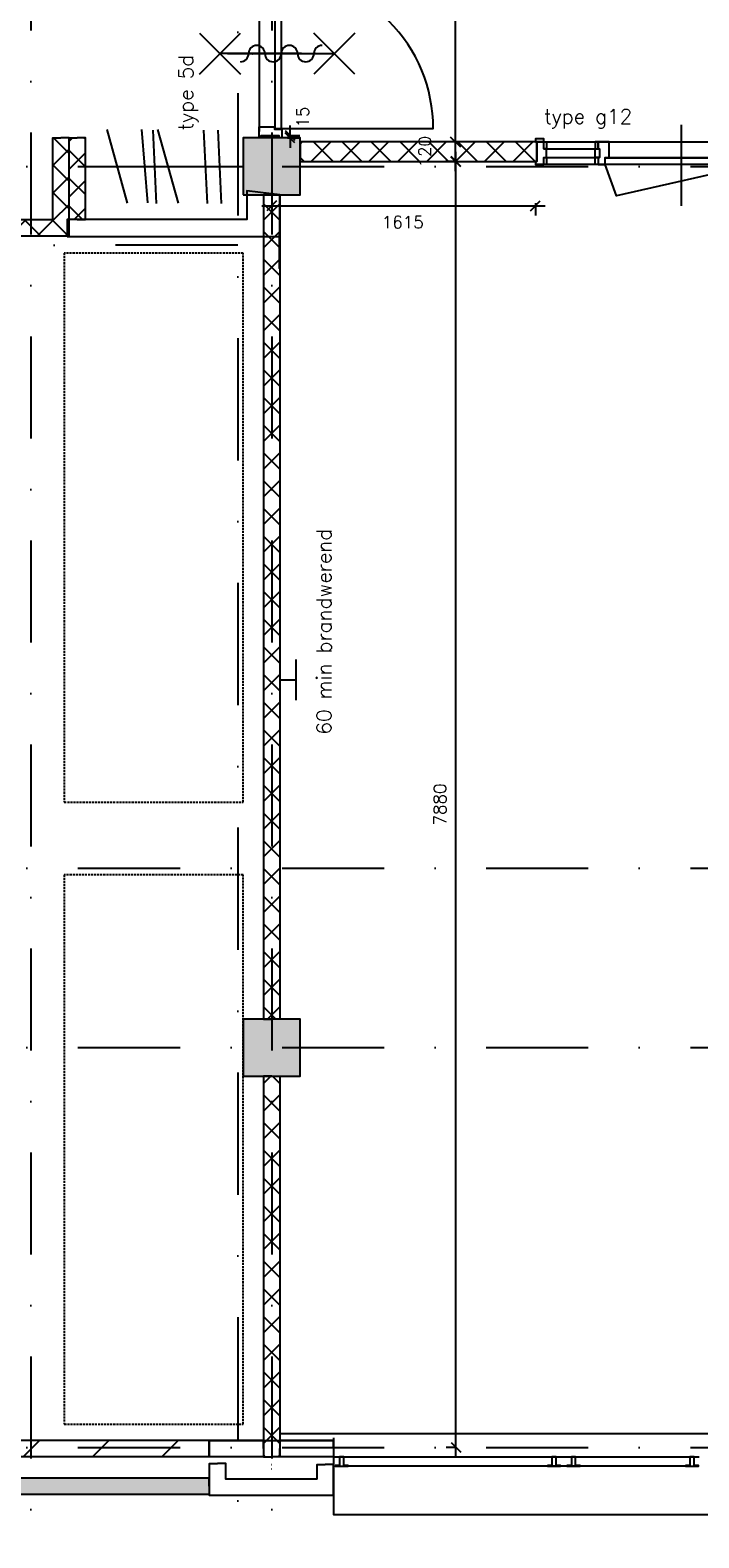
# Model space of a CAD drawing. Extents: x -33344 to 2055880, y -64816 to 121260.
# Tile 49 of 133: x 47905 to 52000, y 29243 to 38482. Entities that reach past the tile are written whole.
import ezdxf

# ---------------------------------------------------------------- set-up
doc = ezdxf.new("R2010")
doc.units = 0
doc.header["$LTSCALE"] = 50
doc.header["$MEASUREMENT"] = 0
doc.header["$PDMODE"] = 3
doc.header["$PDSIZE"] = 0.1
for name, pattern in [('DASHDOT', [1, 0.5, -0.25, 0, -0.25]), ('DASHED', [0.75, 0.5, -0.25]), ('HIDDEN', [0.375, 0.25, -0.125]), ('STRAM_0WT$1$DASHDOT', [25, 12.5, -6.25, 0, -6.25])]:
    doc.linetypes.add(name, pattern=pattern)
doc.layers.get('0').update_dxf_attribs({"linetype": 'CONTINUOUS'})
doc.layers.get('DEFPOINTS').update_dxf_attribs({"linetype": 'CONTINUOUS'})
for name, color, linetype in [('_BALIES', 2, 'CONTINUOUS'), ('_BESTAAND_ONGEIJZIGD', 8, 'CONTINUOUS'), ('_BRANDCOMPART', 6, 'DASHDOT'), ('_DETAILNUMMERS', 4, 'CONTINUOUS'), ('_INTERIEUR', 7, 'CONTINUOUS'), ('_KOLOMBESTAAND', 212, 'CONTINUOUS'), ('A--A21--_F123-', 9, 'CONTINUOUS'), ('A--A22--_F123-', 9, 'CONTINUOUS'), ('A--L21--', 3, 'CONTINUOUS'), ('A--L21--_F-2--', 7, 'CONTINUOUS'), ('A--L22--', 3, 'CONTINUOUS'), ('A--L22--_F-2--', 7, 'CONTINUOUS'), ('A--L28--', 7, 'CONTINUOUS'), ('A--L32--', 7, 'CONTINUOUS'), ('A--L32--_F-2--', 7, 'CONTINUOUS'), ('A--L32--_F-23-', 2, 'CONTINUOUS'), ('A--L32--_F123-', 1, 'CONTINUOUS'), ('A--L65--', 7, 'CONTINUOUS'), ('A--L65--_F-23-', 7, 'CONTINUOUS'), ('A--L65--_F123-', 7, 'CONTINUOUS'), ('A--L65A1_BEVEILIGING', 1, 'CONTINUOUS'), ('A--M$1A-_F123-', 1, 'CONTINUOUS'), ('A--M1$A-_F123-', 1, 'CONTINUOUS'), ('L1', 1, 'CONTINUOUS'), ('STRAM_0WT$0$A--L$7AC3-_STR', 3, 'STRAM_0WT$1$DASHDOT'), ('STRAM_0WT$1$A--T$7A8-_STRA', 8, 'STRAM_0WT$1$DASHDOT'), ('TEKST_KOZIJNMERK', 2, 'CONTINUOUS'), ('X--LR---_CP', 7, 'CONTINUOUS'), ('XREF', 7, 'CONTINUOUS')]:
    doc.layers.add(name, color=color, linetype=linetype)
doc.styles.add('ALFA-0_25', font='ROMANS')
doc.styles.add('HIEMSTRA', font='romans.shx')
doc.dimstyles.new('STANDARD$0', dxfattribs={"dimscale": 30, "dimtxt": 2.5, "dimasz": 2, "dimexe": 2, "dimexo": 0, "dimgap": 2, "dimtad": 1, "dimdec": 0, "dimzin": 0, "dimtxsty": 'ALFA-0_25', "dimblk1": 'OBLIQUE', "dimblk2": 'OBLIQUE', "dimsah": 1, "dimcen": -3, "dimdle": 2, "dimclrd": 1, "dimclre": 1, "dimclrt": 2, "dimazin": 3, "dimtfac": 0.666667, "dimtofl": 0, "dimtmove": 0, "dimatfit": 3, "dimtvp": 0.833333, "dimtolj": 1, "dimtzin": 0})
pattern_1 = [(45, (-48093.31, -37270.04), (-84.85281, 84.85281), []), (135, (-48093.31, -37270.04), (-84.85281, -84.85281), [])]

# ---------------------------------------------------------------- blocks, each defined once
blk = doc.blocks.new('*U1522')
at = {"layer": 'A--L21--', "color": 8, "linetype": 'CONTINUOUS'}
for points in [[(-50, 50), (-50, 50), (-609.5, 50), (-609.5, 50)], [(50, -50), (50, -50), (-709.5, -50), (-709.5, -50)], [(50, -50), (50, -50), (-709.5, -50), (-709.5, -50)], [(50, -50), (50, -50), (-709.5, -50), (-709.5, -50)]]:
    blk.add_lwpolyline(points, dxfattribs=at)
blk = doc.blocks.new('*U1521')
at = {"layer": 'A--L21--', "color": 8, "linetype": 'CONTINUOUS'}
for points in [[(-50, 50), (-50, 50), (-50, 140), (0, 140)], [(50, -50), (50, -50), (50, 140), (0, 140)], [(50, -50), (50, -50), (50, 140), (0, 140)], [(50, -50), (50, -50), (50, 140), (0, 140)]]:
    blk.add_lwpolyline(points, dxfattribs=at)
blk = doc.blocks.new('*U1520')
at = {"layer": 'A--L21--', "color": 8, "linetype": 'CONTINUOUS'}
for points in [[(0, 0), (0, 50), (-332.1, 50), (-332.1, 0)], [(0, 0), (0, 50), (-332.1, 50), (-332.1, 0)], [(0, 0), (0, 50), (-332.1, 50), (-332.1, 0)], [(0, 0), (0, -50), (-332.1, -50), (-332.1, 0)]]:
    blk.add_lwpolyline(points, dxfattribs=at)
blk = doc.blocks.new('*U1498')
at = {"layer": 'A--L21--', "color": 8, "linetype": 'CONTINUOUS'}
for points in [[(-50, -50), (-50, -50), (-50, 145.7), (0, 145.7)], [(-50, -50), (-50, -50), (-50, 145.7), (0, 145.7)], [(-50, -50), (-50, -50), (-50, 145.7), (0, 145.7)], [(50, 50), (50, 50), (50, 145.7), (0, 145.7)]]:
    blk.add_lwpolyline(points, dxfattribs=at)
blk = doc.blocks.new('Q0340081')
at = {"layer": 'A--L32--_F123-', "color": 2, "linetype": 'CONTINUOUS'}
blk.add_lwpolyline([(0, 0), (0, -40), (926.12, -40), (923.12, 0), (0, 0)], close=True, dxfattribs=at)
at = {"layer": 'A--L32--_F123-', "color": 1, "linetype": 'CONTINUOUS'}
blk.add_lwpolyline([(0, -40), (0, -970, 0.4142136), (930, -40)], format="xyb", dxfattribs=at)
blk = doc.blocks.new('*U1367')
at = {"layer": 'A--A22--_F123-', "linetype": 'CONTINUOUS'}
h = blk.add_hatch(dxfattribs=at)
h.set_pattern_fill('ALFAKRS', color=256, scale=120, style=0)
h.set_pattern_definition([(45, (-49384.46, -37471.86), (-84.85281, 84.85281), []), (135, (-49384.46, -37471.86), (-84.85281, -84.85281), [])])
h.paths.add_polyline_path([(0, 0), (50, 0), (50, -5050), (0, -5050), (-50, -5050), (-50, 0)])
at = {"layer": 'A--L22--_F-2--', "color": 2, "linetype": 'CONTINUOUS'}
for points in [[(0, 0), (-50, 0), (-50, -5050), (0, -5050)], [(0, 0), (50, 0), (50, -5050), (0, -5050)]]:
    blk.add_lwpolyline(points, dxfattribs=at)
blk = doc.blocks.new('*U1366')
at = {"layer": 'A--A22--_F123-', "linetype": 'CONTINUOUS'}
h = blk.add_hatch(dxfattribs=at)
h.set_pattern_fill('ALFAKRS', color=256, scale=120, style=0)
h.set_pattern_definition([(45, (-49384.46, -32071.86), (-84.85281, 84.85281), []), (135, (-49384.46, -32071.86), (-84.85281, -84.85281), [])])
h.paths.add_polyline_path([(0, 0), (50, 0), (50, -2332), (0, -2332), (-50, -2332), (-50, 0)])
at = {"layer": 'A--L22--_F-2--', "color": 2, "linetype": 'CONTINUOUS'}
for points in [[(0, 0), (-50, 0), (-50, -2332), (0, -2332)], [(0, 0), (50, 0), (50, -2332), (0, -2332)]]:
    blk.add_lwpolyline(points, dxfattribs=at)
blk = doc.blocks.new('*U1365')
at = {"layer": 'A--L21--', "color": 8, "linetype": 'CONTINUOUS'}
for points in [[(0, 0), (0, 50), (-327.9, 50), (-327.9, 0)], [(0, 0), (0, -50), (-327.9, -50), (-327.9, 0)], [(0, 0), (0, -50), (-327.9, -50), (-327.9, 0)], [(0, 0), (0, -50), (-327.9, -50), (-327.9, 0)]]:
    blk.add_lwpolyline(points, dxfattribs=at)
blk = doc.blocks.new('*U1364')
at = {"layer": 'A--A22--_F123-', "linetype": 'CONTINUOUS'}
h = blk.add_hatch(dxfattribs=at)
h.set_pattern_fill('ALFAKRS', color=256, scale=120, style=0)
h.set_pattern_definition(pattern_1)
h.paths.add_polyline_path([(0, 0), (50, -49.9), (-343.9, -50.9), (-344, -0.9), (-344.1, 49.1), (-50, 49.9)])
at = {"layer": 'A--L22--_F-2--', "color": 2, "linetype": 'CONTINUOUS'}
for points in [[(-50, 49.9), (-50, 49.9), (-344.1, 49.1), (-344, -0.9)], [(50, -49.9), (50, -49.9), (-343.9, -50.9), (-344, -0.9)]]:
    blk.add_lwpolyline(points, dxfattribs=at)
blk = doc.blocks.new('*U1349')
at = {"layer": 'A--A22--_F123-', "linetype": 'CONTINUOUS'}
h = blk.add_hatch(dxfattribs=at)
h.set_pattern_fill('ALFAKRS', color=256, scale=120, style=0)
h.set_pattern_definition([(45, (-48193.31, -37322.54), (-84.85281, 84.85281), []), (135, (-48193.31, -37322.54), (-84.85281, -84.85281), [])])
h.paths.add_polyline_path([(0, 0), (-50, 0), (-50, 499.3), (0, 499.3), (50, 499.3), (50, 0)])
at = {"layer": 'A--L22--_F-2--', "color": 2, "linetype": 'CONTINUOUS'}
for points in [[(0, 0), (-50, 0), (-50, 499.3), (0, 499.3)], [(0, 0), (50, 0), (50, 499.3), (0, 499.3)]]:
    blk.add_lwpolyline(points, dxfattribs=at)
blk = doc.blocks.new('*U1348')
at = {"layer": 'A--A22--_F123-', "linetype": 'CONTINUOUS'}
h = blk.add_hatch(dxfattribs=at)
h.set_pattern_fill('ALFAKRS', color=256, scale=120, style=0)
h.set_pattern_definition(pattern_1)
h.paths.add_polyline_path([(0, 0), (50, -49.9), (50, 551.8), (0, 551.8), (-50, 551.8), (-50, 49.9)])
at = {"layer": 'A--L22--_F-2--', "color": 2, "linetype": 'CONTINUOUS'}
for points in [[(-50, 49.9), (-50, 49.9), (-50, 551.8), (0, 551.8)], [(50, -49.9), (50, -49.9), (50, 551.8), (0, 551.8)]]:
    blk.add_lwpolyline(points, dxfattribs=at)
blk = doc.blocks.new('KOLOM400')
at = {"layer": 'A--L28--', "color": 3}
blk.add_lwpolyline([(-200, 0), (200, 0), (200, 400), (-200, 400)], close=True, dxfattribs=at)
blk = doc.blocks.new('S060204-')
at = {"layer": 'A--L65--_F-23-', "color": 255}
blk.add_circle((0, 0), 0.0123, dxfattribs=at)
at = {"layer": 'A--L65--_F123-', "color": 1, "linetype": 'CONTINUOUS'}
for points in [[(-1.25, 6.25), (1.25, 3.75)], [(1.25, 6.25), (-1.25, 3.75)], [(0, 0), (0, 5)]]:
    blk.add_lwpolyline(points, dxfattribs=at)
blk = doc.blocks.new('S060205A')
at = {"layer": 'A--L65--_F-23-', "color": 255}
blk.add_circle((0, -0.0123), 0.0123, dxfattribs=at)
at = {"layer": 'A--L65--_F123-', "color": 1, "linetype": 'CONTINUOUS'}
for points in [[(-0.5, 5.7377, 0.41), (0, 5.2377)], [(0, 4.2377, 1), (0, 5.2377)], [(0, 4.2377, 1), (0, 3.2377)], [(0, 2.2377, 1), (0, 3.2377)], [(0, 2.2377, 1), (0, 1.2377)], [(0.5, 0.7377, 0.41), (0, 1.2377)]]:
    blk.add_lwpolyline(points, format="xyb", dxfattribs=at)
blk.add_lwpolyline([(0, -0.0123), (0, 6.2377)], dxfattribs=at)
at = {"layer": 'A--L65--', "xscale": -1}
blk.add_blockref('S060204-', (0, 1.4877), dxfattribs=at)
blk.add_blockref('S060204-', (0, 1.4877), dxfattribs=at)
at = {"layer": 'A--L65--', "rotation": 180}
blk.add_blockref('S060204-', (0, 4.4877), dxfattribs=at)
blk.add_blockref('S060204-', (0, 4.4877), dxfattribs=at)
blk = doc.blocks.new('*U1312')
at = {"layer": 'A--A21--_F123-', "color": 2}
for points in [[(-2240, 0.1), (-2240, 50.1), (0, 0), (0, 50)], [(0, 0), (0, -50), (-2240, 0.1), (-2240, -49.9)]]:
    blk.add_solid(points, dxfattribs=at)
at = {"layer": 'A--L21--_F-2--', "color": 3, "linetype": 'CONTINUOUS'}
for points in [[(0, 0), (0, 50), (-2240, 50.1), (-2240, 0.1)], [(0, 0), (0, -50), (-2240, -49.9), (-2240, 0.1)]]:
    blk.add_lwpolyline(points, dxfattribs=at)
blk = doc.blocks.new('*U1311')
at = {"layer": 'A--A22--_F123-', "linetype": 'CONTINUOUS'}
h = blk.add_hatch(dxfattribs=at)
h.set_pattern_fill('ALFALINE', color=256, scale=300, style=0)
h.set_pattern_definition([(45, (-49002.3, -29789.7), (-212.132, 212.132), [])])
h.paths.add_polyline_path([(0, 0), (0, -50), (-2240, -49.9), (-2240, 0.1), (-2240, 50.1), (0, 50)])
at = {"layer": 'A--L22--_F-2--', "color": 3, "linetype": 'CONTINUOUS'}
for points in [[(0, 0), (0, 50), (-2240, 50.1), (-2240, 0.1)], [(0, 0), (0, -50), (-2240, -49.9), (-2240, 0.1)]]:
    blk.add_lwpolyline(points, dxfattribs=at)
blk = doc.blocks.new('_OBLIQUE')
at = {"color": 0, "linetype": 'BYBLOCK'}
blk.add_line((-0.5, -0.5), (0.5, 0.5), dxfattribs=at)
blk = doc.blocks.new('*D151')
at = {"layer": 'A--M$1A-_F123-', "color": 1}
for p, q in [((50512.9, 29736.9), (50512.9, 37736.9)), ((50512.9, 37676.9), (50452.9, 37676.9)), ((50512.9, 29796.9), (50452.9, 29796.9))]:
    blk.add_line(p, q, dxfattribs=at)
at = {"layer": 'DEFPOINTS', "color": 0}
for p in [(50512.9, 37676.9), (50512.9, 37676.9), (50512.9, 29796.9)]:
    blk.add_point(p, dxfattribs=at)
at = {"layer": 'A--M$1A-_F123-', "color": 1, "xscale": 60, "yscale": 60, "zscale": 60}
for p, rotation in [((50512.9, 37676.9), 90), ((50512.9, 29796.9), 270)]:
    blk.add_blockref('_OBLIQUE', p, dxfattribs=dict(at, rotation=rotation))
at = {"layer": 'A--M$1A-_F123-', "color": 2, "insert": (50415.4, 33736.9), "char_height": 75, "attachment_point": 5, "rotation": 90, "style": 'ALFA-0_25'}
blk.add_mtext('\\A1;7880', dxfattribs=at)
blk = doc.blocks.new('*D152')
at = {"layer": 'A--M$1A-_F123-', "color": 1}
for p, q in [((50509.8, 37796.9), (50449.8, 37796.9)), ((50509.8, 37616.9), (50509.8, 37856.9)), ((50512.9, 37676.9), (50449.8, 37676.9))]:
    blk.add_line(p, q, dxfattribs=at)
at = {"layer": 'DEFPOINTS', "color": 0}
for p in [(50509.8, 37796.9), (50509.8, 37796.9), (50512.9, 37676.9)]:
    blk.add_point(p, dxfattribs=at)
at = {"layer": 'A--M$1A-_F123-', "color": 1, "xscale": 60, "yscale": 60, "zscale": 60}
for p, rotation in [((50509.8, 37796.9), 90), ((50509.8, 37676.9), 270)]:
    blk.add_blockref('_OBLIQUE', p, dxfattribs=dict(at, rotation=rotation))
at = {"layer": 'A--M$1A-_F123-', "color": 2, "insert": (50322.3, 37736.9), "char_height": 75, "attachment_point": 5, "rotation": 90, "style": 'ALFA-0_25'}
blk.add_mtext('\\A1;120', dxfattribs=at)
blk = doc.blocks.new('*D153')
at = {"layer": 'A--M$1A-_F123-', "color": 1}
for p, q in [((50509.8, 37736.9), (50509.8, 39862.5)), ((50512.9, 39802.5), (50449.8, 39802.5)), ((50512.9, 37796.9), (50449.8, 37796.9))]:
    blk.add_line(p, q, dxfattribs=at)
at = {"layer": 'DEFPOINTS', "color": 0}
for p in [(50509.8, 39802.5), (50512.9, 39802.5), (50512.9, 37796.9)]:
    blk.add_point(p, dxfattribs=at)
at = {"layer": 'A--M$1A-_F123-', "color": 1, "xscale": 60, "yscale": 60, "zscale": 60}
for p, rotation in [((50509.8, 39802.5), 90), ((50509.8, 37796.9), 270)]:
    blk.add_blockref('_OBLIQUE', p, dxfattribs=dict(at, rotation=rotation))
at = {"layer": 'A--M$1A-_F123-', "color": 2, "insert": (50412.3, 38799.7), "char_height": 75, "attachment_point": 5, "rotation": 90, "style": 'ALFA-0_25'}
blk.add_mtext('\\A1;2006', dxfattribs=at)
blk = doc.blocks.new('*D722')
at = {"layer": 'A--M1$A-_F123-', "color": 1}
for p, q in [((49497, 37836.9), (49497, 37896.9)), ((49481.2, 37836.9), (49557, 37836.9)), ((49481.2, 37821.9), (49557, 37821.9)), ((49497, 37821.9), (49497, 37761.9))]:
    blk.add_line(p, q, dxfattribs=at)
at = {"layer": 'DEFPOINTS', "color": 0}
for p in [(49481.2, 37836.9), (49481.2, 37821.9), (49497, 37836.9)]:
    blk.add_point(p, dxfattribs=at)
at = {"layer": 'A--M1$A-_F123-', "color": 1, "xscale": 60, "yscale": 60, "zscale": 60}
for p, rotation in [((49497, 37836.9), 270), ((49497, 37821.9), 90)]:
    blk.add_blockref('_OBLIQUE', p, dxfattribs=dict(at, rotation=rotation))
at = {"layer": 'A--M1$A-_F123-', "color": 2, "insert": (49574.6, 37949.4), "char_height": 75, "attachment_point": 5, "rotation": 90, "style": 'ALFA-0_25'}
blk.add_mtext('\\A1;15', dxfattribs=at)
blk = doc.blocks.new('*D724')
at = {"layer": 'A--M1$A-_F123-', "color": 1}
for p, q in [((49384.5, 37421.5), (49384.5, 37345.7)), ((50999.4, 37421.5), (50999.4, 37345.7)), ((49324.5, 37405.7), (51059.4, 37405.7))]:
    blk.add_line(p, q, dxfattribs=at)
at = {"layer": 'DEFPOINTS', "color": 0}
for p in [(49384.5, 37421.5), (50999.4, 37421.5), (50999.4, 37405.7)]:
    blk.add_point(p, dxfattribs=at)
at = {"layer": 'A--M1$A-_F123-', "color": 1, "xscale": 60, "yscale": 60, "zscale": 60, "rotation": 180}
blk.add_blockref('_OBLIQUE', (49384.5, 37405.7), dxfattribs=at)
at = {"layer": 'A--M1$A-_F123-', "color": 1, "xscale": 60, "yscale": 60, "zscale": 60}
blk.add_blockref('_OBLIQUE', (50999.4, 37405.7), dxfattribs=at)
at = {"layer": 'A--M1$A-_F123-', "color": 2, "insert": (50187.2, 37305.2), "char_height": 75, "attachment_point": 5, "style": 'ALFA-0_25'}
blk.add_mtext('\\A1;1615', dxfattribs=at)
blk = doc.blocks.new('STRAM_0WT')
at = {"layer": 'STRAM_0WT$0$A--L$7AC3-_STR'}
blk.add_line((-66174.285, 5400), (-500, 5400), dxfattribs=at)
at = {"layer": 'STRAM_0WT$1$A--T$7A8-_STRA', "color": 8}
for p, q in [((-27709.938, 28110.192), (-27709.938, -5393.534)), ((-26234.938, 28110.192), (-26234.938, -7375.62)), ((-66174.285, 1100), (-500, 1100)), ((-66174.285, 0), (-500, 0)), ((-66174.285, -2450), (-500, -2450))]:
    blk.add_line(p, q, dxfattribs=at)
blk = doc.blocks.new('A$C2EE40F78')
at = {"layer": '_DETAILNUMMERS', "color": 2}
for points in [[(8, 139), (8, 18), (0, 18), (0, 0), (51, 0), (51, 43), (68, 43), (68, 96), (51, 96), (51, 139)], [(68, 96), (51, 96), (51, 139), (68, 139)], [(384, 139), (367, 139), (367, 96), (384, 96)], [(392, 43), (367, 43), (367, 96), (392, 96)], [(384, 139), (384, 96), (392, 96), (392, 43), (384, 43), (384, 0), (427, 0), (427, 43), (452, 43), (452, 139)], [(1392, 139), (1392, 18), (1400, 18), (1400, 0), (1357, 0), (1357, 43), (1332, 43), (1332, 139)], [(68, 0), (51, 0), (51, 43), (68, 43)], [(384, 0), (367, 0), (367, 43), (384, 43)]]:
    blk.add_lwpolyline(points, close=True, dxfattribs=at)
at = {"layer": 'A--L32--', "color": 1}
for p, q in [((51, 139), (1332, 139)), ((51, 96), (392, 96)), ((1400, 0), (0, 0)), ((51, 43), (392, 43)), ((452, 43), (1332, 43))]:
    blk.add_line(p, q, dxfattribs=at)
for points in [[(0, 139), (51, 139), (51, 157), (0, 157)], [(1400, 139), (1349, 139), (1349, 157), (1400, 157)], [(1357, 40), (1357, 0), (427, 0), (427, 40)]]:
    blk.add_lwpolyline(points, close=True, dxfattribs=at)
at = {"layer": 'A--L32--_F-2--', "color": 1, "linetype": 'CONTINUOUS'}
blk.add_lwpolyline([(1343, 0), (496.75, -191.25), (427, 0)], dxfattribs=at)
at = {"layer": 'A--L32--_F123-', "color": 1, "linetype": 'CONTINUOUS'}
blk.add_lwpolyline([(892, 243.62), (892, -253.38)], dxfattribs=at)
at = {"layer": 'X--LR---_CP'}
blk.add_point((532, 43), dxfattribs=at)
blk.add_point((532, 43), dxfattribs=at)
blk.add_point((532, 43), dxfattribs=at)

msp = doc.modelspace()

# ---------------------------------------------------------------- hatches: boundary and pattern name
at = {"layer": '_KOLOMBESTAAND'}
for points in [[(49209.5, 37471.9), (49559.5, 37471.9), (49559.5, 37821.9), (49209.5, 37821.9)], [(49209.5, 37471.9), (49559.5, 37471.9), (49559.5, 37821.9), (49209.5, 37821.9)], [(49209.5, 32071.9), (49559.5, 32071.9), (49559.5, 32421.9), (49209.5, 32421.9)], [(49209.5, 32071.9), (49559.5, 32071.9), (49559.5, 32421.9), (49209.5, 32421.9)]]:
    msp.add_hatch(color=256, dxfattribs=at).paths.add_polyline_path(points)
at = {"layer": 'A--L21--', "linetype": 'CONTINUOUS'}
h = msp.add_hatch(dxfattribs=at)
h.set_pattern_fill('ANSI37', color=1, scale=1000, style=0)
h.set_pattern_definition([(45, (-2013.73, 1946.27), (-88.38835, 88.38835), []), (135, (-2013.73, 1946.27), (-88.38835, -88.38835), [])])
h.paths.add_polyline_path([(49559.5, 37676.9), (51007.4, 37676.9), (51007.4, 37796.9), (49559.5, 37796.9)])

# ---------------------------------------------------------------- linework, layer by layer
at = {"layer": '_BALIES', "linetype": 'CONTINUOUS'}
msp.add_line((49557, 37821.9), (49557, 37821.9), dxfattribs=at)
at = {"layer": '_BALIES', "color": 8, "linetype": 'HIDDEN'}
for points in [[(48114.3, 37115.6), (48114.3, 33750.6), (49209.3, 33750.6), (49209.3, 37115.6)], [(48114.5, 33304.9), (48114.5, 29939.9), (49209.5, 29939.9), (49209.5, 33304.9)]]:
    msp.add_lwpolyline(points, close=True, dxfattribs=at)
at = {"layer": '_BESTAAND_ONGEIJZIGD', "linetype": 'CONTINUOUS'}
msp.add_line((49002.3, 29839.9), (49762.3, 29839.9), dxfattribs=at)
at = {"layer": '_BESTAAND_ONGEIJZIGD'}
msp.add_lwpolyline([(48131.3, 37217.5), (49432, 37217.5), (49432, 37021.9), (49432, 37021.9), (49434.5, 37471.9), (49232, 37496.9), (49232, 37322.5), (48131.3, 37322.5)], close=True, dxfattribs=at)
at = {"layer": '_BESTAAND_ONGEIJZIGD', "linetype": 'CONTINUOUS'}
msp.add_point((49382.3, 29692.5), dxfattribs=at)
at = {"layer": '_BESTAAND_ONGEIJZIGD', "color": 1, "linetype": 'CONTINUOUS'}
msp.add_point((49382.3, 29664.9), dxfattribs=at)
msp.add_point((49382.3, 29664.9), dxfattribs=at)
at = {"layer": '_BRANDCOMPART', "ltscale": 30}
for points in [[(39064.6, 56954.9), (39064.6, 50439.5), (40100.1, 50439.5), (40100.1, 44298.2), (43011.6, 44298.2), (43011.6, 42646.9), (48177.3, 42646.9), (48177.3, 39595.6), (49177.6, 39595.6), (49177.6, 27821.9)], [(49177.6, 37164.6), (46889.3, 37163.6), (46889.3, 33112.5), (43412.3, 33112.5), (43412.3, 27821.9)]]:
    msp.add_lwpolyline(points, dxfattribs=at)
at = {"layer": '_INTERIEUR'}
for p, q in [((48374.5, 37872.6), (48500, 37421.1)), ((48587.4, 37873.8), (48623.9, 37423.3)), ((48655.7, 37869.3), (48677.7, 37419)), ((48685.6, 37872.6), (48811.1, 37421.1)), ((48966.8, 37869.3), (48988.8, 37419)), ((49053.8, 37869.3), (49075.8, 37419)), ((48248.3, 37646.9), (49209.5, 37646.9))]:
    msp.add_line(p, q, dxfattribs=at)
at = {"layer": 'A--L21--'}
msp.add_line((49434.5, 29881.9), (54699.5, 29881.9), dxfattribs=at)
at = {"layer": 'A--L21--', "color": 2, "linetype": 'CONTINUOUS'}
msp.add_lwpolyline([(49559.5, 37676.9), (51007.4, 37676.9), (51007.4, 37796.9), (49559.5, 37796.9)], close=True, dxfattribs=at)
at = {"layer": 'A--L32--_F-23-', "color": 2, "linetype": 'CONTINUOUS'}
msp.add_lwpolyline([(49403.9, 37879.7), (49443.9, 37879.7), (49443.9, 38796.6), (49403.9, 38793.6), (49403.9, 37879.7)], close=True, dxfattribs=at)
at = {"layer": 'A--L32--_F-23-'}
msp.add_lwpolyline([(49317.3, 37822.7), (49308.3, 37822.7), (49308.3, 37889.7), (49402.1, 37889.7), (49402.1, 37874.7), (49447.3, 37874.7), (49447.3, 37822.7), (49429.3, 37822.7), (49429.3, 37834.7), (49317.3, 37834.7), (49317.3, 37822.7)], close=True, dxfattribs=at)
at = {"layer": 'A--L32--_F123-', "color": 1}
msp.add_line((49308.3, 39711.4), (49308.3, 37860.1), dxfattribs=at)
at = {"layer": 'A--L65A1_BEVEILIGING'}
for p, q in [((49534.5, 34375.4), (49534.5, 34625.4)), ((49434.5, 34500.4), (49534.5, 34500.4))]:
    msp.add_line(p, q, dxfattribs=at)
at = {"layer": 'L1'}
msp.add_line((49748.3, 37696.4), (49748.3, 37696.4), dxfattribs=at)
at = {"layer": 'L1', "color": 8}
for p, q in [((49762.8, 29738.5), (52002.8, 29738.5)), ((51922.8, 29681.5), (49852.8, 29681.5)), ((51192.8, 29681.5), (51272.8, 29681.5))]:
    msp.add_line(p, q, dxfattribs=at)
msp.add_lwpolyline([(49762.8, 29856.5), (49762.8, 29386.5), (54402.8, 29386.5), (54402.8, 29856.5)], dxfattribs=at)
for points in [[(49772.8, 29685.5), (49772.8, 29681.5), (49852.8, 29681.5), (49852.8, 29685.5), (49825.8, 29685.5), (49825.8, 29738.5), (49799.8, 29738.5), (49799.8, 29685.5)], [(51072.8, 29685.5), (51072.8, 29681.5), (51152.8, 29681.5), (51152.8, 29685.5), (51125.8, 29685.5), (51125.8, 29738.5), (51099.8, 29738.5), (51099.8, 29685.5)], [(51192.8, 29685.5), (51192.8, 29681.5), (51272.8, 29681.5), (51272.8, 29685.5), (51245.8, 29685.5), (51245.8, 29738.5), (51219.8, 29738.5), (51219.8, 29685.5)], [(51917.8, 29685.5), (51917.8, 29681.5), (51997.8, 29681.5), (51997.8, 29685.5), (51970.8, 29685.5), (51970.8, 29738.5), (51944.8, 29738.5), (51944.8, 29685.5)]]:
    msp.add_lwpolyline(points, close=True, dxfattribs=at)

# ---------------------------------------------------------------- block references
at = {"layer": '_BESTAAND_ONGEIJZIGD', "linetype": 'CONTINUOUS'}
for name, p in [('*U1520', (49334.5, 29789.9)), ('*U1365', (49762.3, 29789.9)), ('*U1521', (49712.3, 29551.9)), ('*U1522', (49712.3, 29551.9))]:
    msp.add_blockref(name, p, dxfattribs=at)
at = {"layer": '_BESTAAND_ONGEIJZIGD', "color": 8, "linetype": 'CONTINUOUS'}
msp.add_blockref('*U1498', (49052.8, 29551.9), dxfattribs=at)
at = {"layer": 'A--L21--', "xscale": 0.875, "yscale": 0.875, "zscale": 0.875}
for p in [(49384.5, 37471.9), (49384.5, 37471.9), (49384.5, 32071.9), (49384.5, 32071.9)]:
    msp.add_blockref('KOLOM400', p, dxfattribs=at)
at = {"layer": 'A--L21--', "linetype": 'CONTINUOUS'}
for name, p in [('*U1311', (49002.3, 29789.7)), ('*U1312', (49002.3, 29559.3))]:
    msp.add_blockref(name, p, dxfattribs=at)
at = {"layer": 'A--L22--'}
for name, p in [('*U1348', (48093.3, 37270)), ('*U1349', (48193.3, 37322.5)), ('*U1367', (49384.5, 37471.9)), ('*U1364', (48093.3, 37270)), ('*U1366', (49384.5, 32071.9))]:
    msp.add_blockref(name, p, dxfattribs=at)
at = {"layer": 'A--L32--', "linetype": 'CONTINUOUS', "rotation": 90}
msp.add_blockref('Q0340081', (49403.9, 37879.7), dxfattribs=at)
at = {"layer": 'A--L32--', "color": 1}
msp.add_blockref('A$C2EE40F78', (50999.4, 37658.9), dxfattribs=at)
at = {"layer": 'A--L65--', "xscale": 100, "yscale": 100, "zscale": 2, "rotation": 269.9992903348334}
msp.add_blockref('S060205A', (49118.9, 38338.2), dxfattribs=at)
at = {"layer": 'XREF', "linetype": 'DASHED', "ltscale": 20}
msp.add_blockref('STRAM_0WT', (75619.4, 32246.9), dxfattribs=at)

# ---------------------------------------------------------------- texts
at = {"layer": 'TEKST_KOZIJNMERK', "style": 'HIEMSTRA'}
for s, p in [('type 5d', (48903.8, 37868.1)), ('60 min brandwerend', (49749.8, 34165.3))]:
    msp.add_text(s, height=90, rotation=90, dxfattribs=at).set_placement(p)
msp.add_text('type g12', height=90, dxfattribs=at).set_placement((51052.4, 37908.7))

# ---------------------------------------------------------------- dimensions: what is measured, and where the dimension line sits
at = {"layer": 'A--M$1A-_F123-'}
for base, p1, p2, picture, middle in [((50509.8, 39802.5), (50512.9, 37796.9), (50512.9, 39802.5), '*D153', (50412.3, 38799.7)), ((50509.8, 37796.9), (50512.9, 37676.9), (50509.8, 37796.9), '*D152', (50322.3, 37736.9)), ((50512.9, 37676.9), (50512.9, 29796.9), (50512.9, 37676.9), '*D151', (50415.4, 33736.9))]:
    dim = msp.add_linear_dim(base=base, p1=p1, p2=p2, angle=90, dimstyle='STANDARD$0', dxfattribs=at)
    dim.commit()
    dim.dimension.update_dxf_attribs({"geometry": picture, "text_midpoint": middle})
at = {"layer": 'A--M1$A-_F123-'}
for base, p1, p2, angle, picture, middle in [((49497, 37836.9), (49481.2, 37821.9), (49481.2, 37836.9), 90, '*D722', (49574.6, 37949.4)), ((50999.4, 37405.7), (49384.5, 37421.5), (50999.4, 37421.5), 0, '*D724', (50187.2, 37305.2))]:
    dim = msp.add_linear_dim(base=base, p1=p1, p2=p2, angle=angle, dimstyle='STANDARD$0', dxfattribs=at)
    dim.commit()
    dim.dimension.update_dxf_attribs({"geometry": picture, "text_midpoint": middle, "dimtype": 161})

doc.saveas('drawing.dxf')
